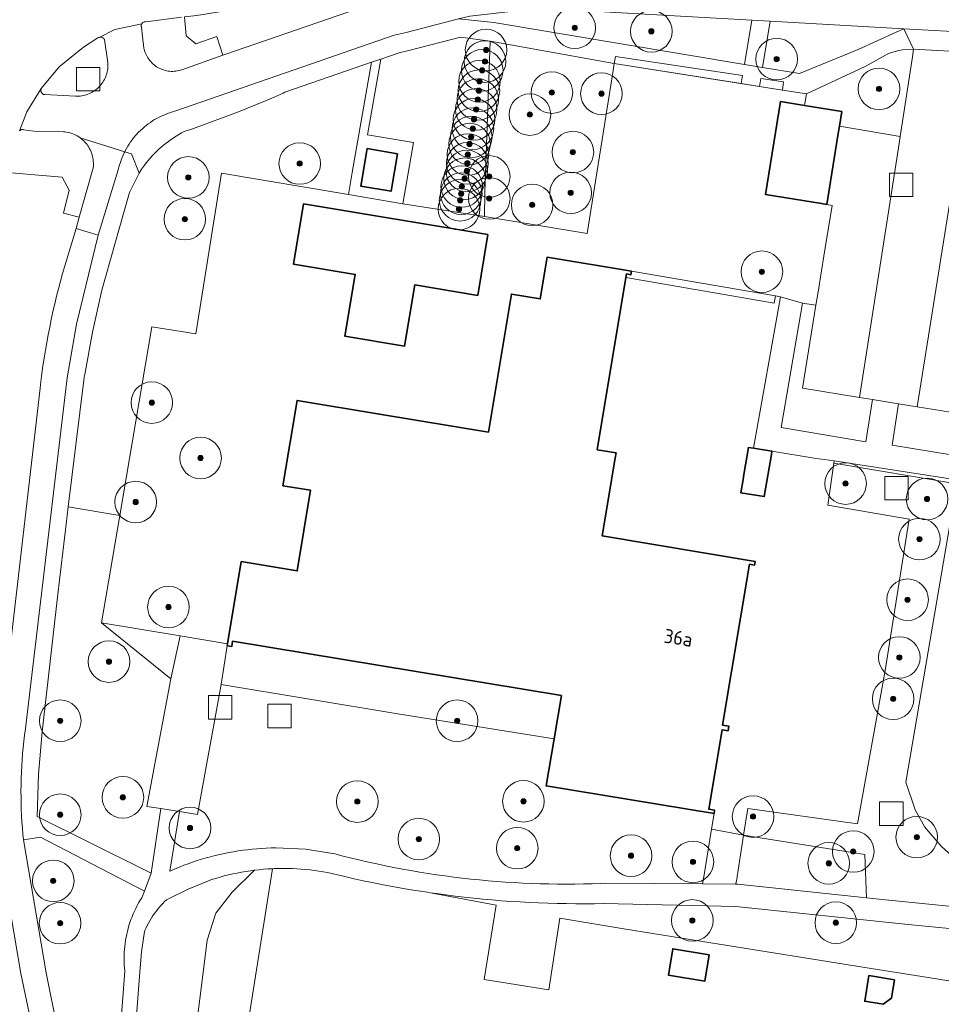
# Model space of a CAD drawing. Extents: x 154222 to 160093, y 456746 to 462495.
# Tile 179 of 254: x 158488 to 158577, y 460835 to 460930. Entities that reach past the tile are written whole.
import ezdxf
from ezdxf.enums import TextEntityAlignment as Align

# ---------------------------------------------------------------- set-up
doc = ezdxf.new("R2010")
doc.units = 0
doc.header["$LTSCALE"] = 0.75
doc.layers.get('0').update_dxf_attribs({"linetype": 'CONTINUOUS'})
for name, color, linetype, lineweight in [('B-XX-GR-BEPLANTING_CULTUUR_BODEMBEDEKKER-GV', 252, 'CONTINUOUS', 18), ('B-XX-GR-BEPLANTING_CULTUUR_BOSPLANTSOEN-GV', 252, 'CONTINUOUS', 18), ('B-XX-GR-BEPLANTING_CULTUUR_HEESTERS-GV', 252, 'CONTINUOUS', 18), ('B-XX-GR-BOOM-S', 252, 'CONTINUOUS', 25), ('B-XX-GR-HAAG-GV', 252, 'CONTINUOUS', 13), ('B-XX-IE-TERREINAFSCHEIDING_KUNSTMATIG_HEKWERK-G', 252, 'IE-TERREINAFSCHEIDING-KUNSTMATIG', 18), ('B-XX-OG-BEBOUWING-GV', 6, 'CONTINUOUS', 35), ('B-XX-OG-BEBOUWING-T18', 1, 'CONTINUOUS', 18), ('B-XX-OG-TERREIN_CULTUURSCHEIDING-GV', 252, 'CONTINUOUS', 18), ('B-XX-OG-TERREIN_ERF-GV', 252, 'CONTINUOUS', 18), ('B-XX-RI-GWA_RIOOLPUT-S', 252, 'CONTINUOUS', 25), ('B-XX-VH-VERHARDING_ASFALT-GV', 252, 'CONTINUOUS', 18), ('B-XX-VH-VERHARDING_BETONSTRAATSTEEN-GV', 252, 'CONTINUOUS', 18), ('B-XX-VH-VERHARDING_STRAATBAKSTEEN-GV', 252, 'CONTINUOUS', 18), ('B-XX-VH-VERHARDING_TEGEL-GV', 252, 'CONTINUOUS', 18)]:
    doc.layers.add(name, color=color, linetype=linetype, lineweight=lineweight)
doc.styles.add('NLCS-ISO-M-T18', font='NLCS-ISO.ttf', dxfattribs={"height": 1.8})
doc.linetypes.add('IE-TERREINAFSCHEIDING-KUNSTMATIG', pattern='A,4,[82,NLCS.SHX,S=0.75,R=90,X=0,Y=0],4,-2', length=10)

# ---------------------------------------------------------------- blocks, each defined once
blk = doc.blocks.new('SRI-PUT_INSPECTIEPUT_RIOOLPUT-SO')
at = {"color": 0, "linetype": 'ByBlock', "lineweight": 18}
blk.add_lwpolyline([(-1.125, -1.125), (1.125, -1.125), (1.125, 1.125), (-1.125, 1.125)], close=True, dxfattribs=at)
blk = doc.blocks.new('SGR-BOOM_01-SO')
at = {"linetype": 'ByBlock', "lineweight": 18}
h = blk.add_hatch(color=0, dxfattribs=at)
h.dxf.hatch_style = 1
edge = h.paths.add_edge_path()
edge.add_arc((0, 0), 0.25, 0, 360)
at = {"color": 0, "linetype": 'ByBlock', "lineweight": 18}
for radius in [2, 0.25]:
    blk.add_circle((0, 0), radius, dxfattribs=at)

msp = doc.modelspace()

# ---------------------------------------------------------------- linework, layer by layer
at = {"layer": 'B-XX-GR-BEPLANTING_CULTUUR_BODEMBEDEKKER-GV'}
for points in [[(158573.862, 460926.271), (158573.968, 460926.99), (158572.898, 460926.944), (158572.541, 460926.864), (158572.187, 460926.768), (158571.839, 460926.657), (158571.495, 460926.531), (158571.253, 460926.432), (158569.312, 460925.324), (158563.661, 460922.689), (158563.465, 460921.574), (158567.053, 460920.994), (158566.822, 460919.571), (158572.665, 460918.584)], [(158557.508, 460924.446), (158545.287, 460926.288), (158545.181, 460925.622), (158557.38, 460923.686)], [(158561.467, 460923.849), (158559.264, 460924.181), (158559.137, 460923.407), (158561.343, 460923.057)], [(158560.674, 460903.258), (158546.841, 460905.634), (158546.785, 460905.299), (158546.346, 460905.372), (158546.287, 460905.019), (158560.551, 460902.569)]]:
    msp.add_lwpolyline(points, close=True, dxfattribs=at)
at = {"layer": 'B-XX-GR-BEPLANTING_CULTUUR_BOSPLANTSOEN-GV'}
for points in [[(158545.181, 460925.622), (158533.258, 460927.748), (158532.726, 460913.197), (158532.7, 460910.894), (158542.579, 460909.271), (158545.07, 460924.927)], [(158578.117, 460885.171), (158566.29, 460887.152), (158565.699, 460883.13), (158573.544, 460881.772), (158571.235, 460867.226), (158568.563, 460852.475), (158558.024, 460853.96), (158557.621, 460851.392), (158569.257, 460849.516), (158569.437, 460845.364), (158571.273, 460845.172), (158582.491, 460844.048), (158582.465, 460846.166), (158580.958, 460846.917), (158578.446, 460848.649), (158576.602, 460850.33), (158575.036, 460852.143), (158574.107, 460853.818), (158573.206, 460856.469)]]:
    msp.add_lwpolyline(points, close=True, dxfattribs=at)
for points in [[(158504.962, 460801.767), (158511.191, 460841.048), (158512.305, 460848.15), (158511.879, 460848.126), (158511.454, 460848.095), (158511.03, 460848.055), (158510.606, 460848.007), (158510.573, 460848.003), (158508.428, 460845.906), (158506.866, 460843.863), (158506.024, 460841.28), (158505.469, 460836.879), (158502.825, 460816.105)], [(158594.453, 460840.733), (158573.455, 460842.787), (158556.858, 460844.509), (158544.153, 460844.802), (158543.285, 460844.788), (158542.389, 460844.78), (158541.492, 460844.781), (158540.596, 460844.79), (158539.699, 460844.807), (158538.803, 460844.832), (158537.907, 460844.865), (158537.012, 460844.906), (158536.117, 460844.955), (158535.222, 460845.011), (158534.328, 460845.076), (158533.434, 460845.149), (158532.541, 460845.23), (158531.649, 460845.319), (158530.758, 460845.415), (158529.868, 460845.52), (158528.978, 460845.632), (158528.09, 460845.753), (158527.518, 460845.835), (158533.827, 460844.634), (158532.667, 460837.509), (158538.87, 460836.487), (158539.928, 460843.407), (158546.087, 460842.382), (158554.474, 460841.033), (158563.095, 460839.647), (158569.28, 460838.652), (158575.361, 460837.674), (158581.51, 460836.685)]]:
    msp.add_lwpolyline(points, dxfattribs=at)
at = {"layer": 'B-XX-GR-BEPLANTING_CULTUUR_HEESTERS-GV'}
for points in [[(158564.574, 460902.36), (158563.29, 460902.565), (158561.235, 460890.588), (158569.374, 460889.213), (158570.026, 460893.288), (158568.759, 460893.492), (158563.287, 460894.372)], [(158574.308, 460892.598), (158572.526, 460892.884), (158571.887, 460888.905), (158579.345, 460887.683), (158579.779, 460890.27), (158580.005, 460891.681), (158579.129, 460891.823)], [(158540.094, 460864.808), (158508.468, 460870.033), (158508.414, 460869.533), (158507.957, 460869.608), (158507.387, 460865.887), (158524.376, 460863.061), (158539.388, 460860.652)]]:
    msp.add_lwpolyline(points, close=True, dxfattribs=at)
at = {"layer": 'B-XX-GR-HAAG-GV'}
for points in [[(158573.862, 460926.271), (158573.968, 460926.99), (158572.898, 460926.944), (158572.541, 460926.864), (158572.187, 460926.768), (158571.839, 460926.657), (158571.495, 460926.531), (158571.253, 460926.432), (158569.312, 460925.324), (158563.661, 460922.689), (158563.465, 460921.574), (158567.053, 460920.994), (158566.822, 460919.571), (158572.665, 460918.584)], [(158557.508, 460924.446), (158545.287, 460926.288), (158545.181, 460925.622), (158557.38, 460923.686)], [(158560.674, 460903.258), (158546.841, 460905.634), (158546.785, 460905.299), (158546.346, 460905.372), (158546.287, 460905.019), (158560.551, 460902.569)]]:
    msp.add_lwpolyline(points, close=True, dxfattribs=at)
at = {"layer": 'B-XX-IE-TERREINAFSCHEIDING_KUNSTMATIG_HEKWERK-G'}
msp.add_lwpolyline([(158563.465, 460921.575), (158563.661, 460922.689), (158561.343, 460923.057), (158545.181, 460925.622), (158545.07, 460924.927)], dxfattribs=at)
at = {"layer": 'B-XX-OG-BEBOUWING-GV'}
for points in [[(158563.465, 460921.574), (158561.169, 460921.946), (158559.724, 460913.007), (158565.115, 460912.135), (158565.608, 460912.055), (158566.712, 460918.893), (158566.822, 460919.571), (158567.053, 460920.994)], [(158524.342, 460916.927), (158521.425, 460917.428), (158520.804, 460913.825), (158523.719, 460913.322)], [(158533.027, 460909.161), (158515.287, 460912.105), (158514.326, 460906.315), (158520.269, 460905.328), (158519.282, 460899.381), (158525.011, 460898.431), (158525.987, 460904.313), (158532.056, 460903.306)], [(158546.841, 460905.634), (158538.724, 460906.983), (158538.058, 460902.97), (158535.289, 460903.429), (158533.083, 460890.15), (158522.805, 460891.858), (158514.682, 460893.208), (158513.318, 460885), (158515.982, 460884.557), (158514.695, 460876.806), (158509.302, 460877.702), (158507.987, 460869.788), (158507.957, 460869.608), (158508.414, 460869.533), (158508.468, 460870.033), (158540.094, 460864.808), (158539.388, 460860.652), (158538.619, 460856.119), (158554.774, 460853.45), (158554.83, 460853.775), (158554.267, 460853.868), (158555.567, 460861.527), (158556.129, 460861.431), (158556.201, 460861.859), (158555.6, 460861.96), (158558.185, 460877.438), (158558.666, 460877.358), (158558.726, 460877.72), (158544.028, 460880.162), (158545.274, 460887.658), (158545.356, 460888.152), (158543.535, 460888.455), (158546.287, 460905.019), (158546.346, 460905.372), (158546.785, 460905.299)], [(158558.58, 460888.6), (158558.075, 460888.684), (158557.642, 460886.087), (158557.559, 460885.593), (158557.347, 460884.321), (158559.605, 460883.945), (158560.284, 460888.012), (158560.333, 460888.308)], [(158554.289, 460839.87), (158550.796, 460840.45), (158550.392, 460837.912), (158553.884, 460837.332)], [(158572.126, 460837.463), (158569.66, 460837.874), (158569.259, 460835.406), (158571.035, 460835.117), (158571.831, 460835.687)]]:
    msp.add_lwpolyline(points, close=True, dxfattribs=at)
at = {"layer": 'B-XX-OG-TERREIN_CULTUURSCHEIDING-GV'}
for points in [[(158522.038, 460931.379), (158521.734, 460932.966), (158505.026, 460930.241), (158503.859, 460930.102), (158504.02, 460928.261), (158504.944, 460927.516), (158506.965, 460928.204), (158507.542, 460926.415), (158507.732, 460926.483), (158521.614, 460931.256)], [(158548.112, 460930.37), (158538.055, 460930.93), (158531.297, 460930.183), (158530.211, 460929.901), (158533.608, 460929.547), (158557.689, 460925.525), (158558.404, 460929.787)], [(158573.022, 460928.959), (158560.168, 460929.687), (158559.437, 460925.233), (158563.005, 460924.637), (158568.642, 460926.965), (158572.275, 460928.619)], [(158533.258, 460927.748), (158530.387, 460928.137), (158525.559, 460926.882), (158524.484, 460926.656), (158522.718, 460926.042), (158521.452, 460918.762), (158525.86, 460918.005), (158525.232, 460914.325), (158524.853, 460912.102), (158532.7, 460910.894), (158532.726, 460913.197)], [(158519.987, 460915.114), (158521.819, 460925.73), (158513.513, 460922.843), (158513.332, 460922.762), (158512.483, 460922.39), (158511.631, 460922.025), (158510.776, 460921.666), (158509.918, 460921.316), (158509.056, 460920.973), (158508.192, 460920.637), (158507.325, 460920.309), (158506.455, 460919.988), (158505.582, 460919.675), (158504.707, 460919.369), (158503.829, 460919.071), (158503.566, 460918.931), (158503.306, 460918.783), (158503.051, 460918.629), (158502.799, 460918.468), (158502.552, 460918.301), (158502.31, 460918.126), (158502.072, 460917.946), (158501.84, 460917.759), (158501.612, 460917.565), (158501.39, 460917.366), (158501.173, 460917.161), (158500.962, 460916.951), (158500.756, 460916.734), (158500.556, 460916.512), (158500.363, 460916.285), (158500.175, 460916.053), (158500, 460915.824), (158499.729, 460915.445), (158499.475, 460915.054), (158498.546, 460913.193), (158497.978, 460911.192), (158495.914, 460903.817), (158494.991, 460899.776), (158494.253, 460895.697), (158494.212, 460895.431), (158494.171, 460895.164), (158492.66, 460882.968), (158497.63, 460882.129), (158500.718, 460900.286), (158504.931, 460899.608), (158507.407, 460915.051), (158519.622, 460912.997)], [(158600.862, 460882.024), (158566.327, 460887.404), (158566.29, 460887.152), (158578.117, 460885.171), (158573.206, 460856.469), (158574.107, 460853.818), (158575.036, 460852.143), (158576.602, 460850.33), (158578.446, 460848.649), (158580.958, 460846.917), (158582.465, 460846.166), (158582.491, 460844.048), (158594.068, 460842.888), (158600.212, 460878.635)], [(158497.63, 460882.129), (158492.66, 460882.968), (158492.459, 460881.312), (158491.685, 460874.556), (158490.167, 460861.311), (158489.795, 460857.254), (158489.694, 460853.182), (158500, 460848.038), (158500.63, 460847.723), (158501.563, 460853.953), (158500.233, 460854.122), (158502.537, 460866.426), (158495.874, 460871.803)], [(158524.376, 460863.061), (158507.387, 460865.887), (158505.098, 460853.378), (158503.357, 460853.662), (158502.442, 460847.922), (158502.527, 460847.96), (158502.942, 460848.139), (158503.36, 460848.312), (158503.781, 460848.477), (158504.205, 460848.634), (158504.632, 460848.784), (158505.061, 460848.927), (158505.493, 460849.062), (158505.927, 460849.189), (158506.363, 460849.308), (158506.802, 460849.42), (158507.242, 460849.524), (158507.684, 460849.62), (158508.128, 460849.708), (158508.573, 460849.789), (158509.019, 460849.861), (158509.467, 460849.926), (158509.916, 460849.983), (158510.365, 460850.032), (158510.816, 460850.073), (158511.267, 460850.105), (158511.719, 460850.13), (158512.171, 460850.147), (158512.623, 460850.156), (158515.479, 460850.028), (158518.303, 460849.581), (158519.109, 460849.371), (158519.917, 460849.168), (158520.727, 460848.974), (158521.539, 460848.787), (158522.352, 460848.608), (158523.167, 460848.437), (158523.984, 460848.273), (158524.802, 460848.118), (158525.622, 460847.97), (158526.443, 460847.83), (158527.266, 460847.699), (158528.089, 460847.575), (158528.914, 460847.459), (158529.74, 460847.35), (158530.567, 460847.25), (158531.395, 460847.158), (158532.224, 460847.074), (158533.053, 460846.997), (158533.883, 460846.929), (158534.714, 460846.869), (158535.545, 460846.816), (158536.377, 460846.772), (158537.209, 460846.735), (158538.042, 460846.707), (158538.874, 460846.686), (158539.707, 460846.674), (158540.54, 460846.67), (158541.373, 460846.673), (158542.206, 460846.685), (158543.039, 460846.704), (158543.871, 460846.732), (158544.367, 460846.752), (158553.658, 460846.685), (158553.777, 460847.384), (158554.531, 460851.971), (158554.774, 460853.45), (158538.619, 460856.119), (158539.388, 460860.652)], [(158569.257, 460849.516), (158557.621, 460851.392), (158556.926, 460846.961), (158556.85, 460846.662), (158557.074, 460846.66), (158569.437, 460845.364)]]:
    msp.add_lwpolyline(points, close=True, dxfattribs=at)
for points in [[(158486.035, 460860.553), (158489.96, 460894.387), (158490.037, 460895.029), (158490.135, 460895.78), (158490.24, 460896.53), (158490.354, 460897.279), (158490.475, 460898.026), (158490.604, 460898.773), (158490.741, 460899.517), (158490.886, 460900.261), (158491.039, 460901.002), (158491.199, 460901.742), (158491.368, 460902.481), (158491.544, 460903.217), (158491.728, 460903.952), (158491.92, 460904.685), (158492.119, 460905.415), (158493.421, 460909.754), (158493.721, 460910.816), (158492.2, 460911.207), (158492.764, 460913.416), (158492.097, 460914.678), (158487.197, 460915.083)], [(158490.282, 460827.677), (158488.111, 460838.07), (158485.725, 460851.885)], [(158497.291, 460827.366), (158498.117, 460838.311), (158498.115, 460838.328), (158498.086, 460838.621), (158498.064, 460838.914), (158498.051, 460839.208), (158498.046, 460839.503), (158498.048, 460839.797), (158498.059, 460840.091), (158498.078, 460840.385), (158498.104, 460840.678), (158498.139, 460840.97), (158498.181, 460841.262), (158498.231, 460841.552), (158498.29, 460841.84), (158498.356, 460842.127), (158498.43, 460842.412), (158498.511, 460842.695), (158498.6, 460842.975), (158498.697, 460843.253), (158498.802, 460843.529), (158498.913, 460843.801), (158499.032, 460844.07), (158499.159, 460844.336), (158499.292, 460844.598), (158499.433, 460844.857), (158499.58, 460845.111), (158499.735, 460845.362), (158500, 460845.98), (158490.009, 460851.2), (158488.361, 460850.928), (158490.553, 460838.146), (158492.779, 460826.962)], [(158502.825, 460816.105), (158505.469, 460836.879), (158506.024, 460841.28), (158506.866, 460843.863), (158508.428, 460845.906), (158510.573, 460848.003), (158510.184, 460847.952), (158509.762, 460847.888), (158509.342, 460847.817), (158508.923, 460847.738), (158508.506, 460847.65), (158508.09, 460847.556), (158507.677, 460847.453), (158507.265, 460847.342), (158506.855, 460847.224), (158506.448, 460847.098), (158506.332, 460847.061), (158504.198, 460846.187), (158502.129, 460845.169), (158501.94, 460844.99), (158501.756, 460844.806), (158501.578, 460844.617), (158501.406, 460844.421), (158501.24, 460844.221), (158501.081, 460844.016), (158500.927, 460843.806), (158500.781, 460843.591), (158500.641, 460843.372), (158500.507, 460843.148), (158500.381, 460842.921), (158500.262, 460842.69), (158500.15, 460842.455), (158500.045, 460842.217), (158500, 460842.109), (158499.727, 460840.162), (158499.556, 460838.203), (158498.737, 460827.337)]]:
    msp.add_lwpolyline(points, dxfattribs=at)
at = {"layer": 'B-XX-OG-TERREIN_ERF-GV'}
for points in [[(158557.38, 460923.686), (158545.181, 460925.622), (158545.07, 460924.927), (158542.579, 460909.271), (158532.7, 460910.894), (158524.853, 460912.102), (158519.622, 460912.997), (158507.407, 460915.051), (158504.931, 460899.608), (158500.718, 460900.286), (158497.63, 460882.129), (158495.874, 460871.803), (158503.438, 460870.545), (158507.987, 460869.788), (158509.302, 460877.702), (158514.695, 460876.806), (158515.982, 460884.557), (158513.318, 460885), (158514.682, 460893.208), (158522.805, 460891.858), (158533.083, 460890.15), (158535.289, 460903.429), (158538.058, 460902.97), (158538.724, 460906.983), (158546.841, 460905.634), (158560.674, 460903.258), (158561.178, 460903.171), (158563.29, 460902.565), (158564.574, 460902.36), (158564.867, 460904.181), (158564.915, 460904.479), (158564.978, 460904.872), (158565.461, 460907.87), (158566.119, 460911.949), (158565.608, 460912.055), (158565.115, 460912.135), (158559.724, 460913.007), (158561.169, 460921.946), (158563.465, 460921.574), (158563.661, 460922.689), (158561.343, 460923.057), (158559.137, 460923.407)], [(158515.287, 460912.105), (158533.027, 460909.161), (158532.056, 460903.306), (158525.987, 460904.313), (158525.011, 460898.431), (158519.282, 460899.381), (158520.269, 460905.328), (158514.326, 460906.315)], [(158560.551, 460902.569), (158546.287, 460905.019), (158543.535, 460888.455), (158545.356, 460888.152), (158545.274, 460887.658), (158544.028, 460880.162), (158558.726, 460877.72), (158558.666, 460877.358), (158558.185, 460877.438), (158555.6, 460861.96), (158556.201, 460861.859), (158556.129, 460861.431), (158555.567, 460861.527), (158554.267, 460853.868), (158554.83, 460853.775), (158554.774, 460853.45), (158554.531, 460851.971), (158557.621, 460851.392), (158558.024, 460853.96), (158568.563, 460852.475), (158571.235, 460867.226), (158573.544, 460881.772), (158565.699, 460883.13), (158566.29, 460887.152), (158566.327, 460887.404), (158564.388, 460887.631), (158560.333, 460888.308), (158560.284, 460888.012), (158559.605, 460883.945), (158557.347, 460884.321), (158557.559, 460885.593), (158557.642, 460886.087), (158558.075, 460888.684), (158558.58, 460888.6), (158561.178, 460903.171), (158560.674, 460903.258)], [(158554.289, 460839.87), (158553.884, 460837.332), (158550.392, 460837.912), (158550.796, 460840.45)], [(158572.126, 460837.463), (158571.831, 460835.687), (158571.035, 460835.117), (158569.259, 460835.406), (158569.66, 460837.874)]]:
    msp.add_lwpolyline(points, close=True, dxfattribs=at)
msp.add_lwpolyline([(158581.51, 460836.685), (158575.361, 460837.674), (158569.28, 460838.652), (158563.095, 460839.647), (158554.474, 460841.033), (158546.087, 460842.382), (158539.928, 460843.407), (158538.87, 460836.487), (158532.667, 460837.509), (158533.827, 460844.634), (158527.518, 460845.835), (158527.203, 460845.881), (158526.317, 460846.018), (158525.432, 460846.162), (158524.548, 460846.314), (158523.666, 460846.474), (158522.786, 460846.642), (158521.906, 460846.818), (158521.029, 460847.001), (158520.153, 460847.193), (158519.279, 460847.392), (158518.866, 460847.499), (158518.45, 460847.598), (158518.033, 460847.69), (158517.615, 460847.773), (158517.194, 460847.849), (158516.773, 460847.917), (158516.35, 460847.977), (158515.926, 460848.029), (158515.502, 460848.073), (158515.076, 460848.11), (158514.65, 460848.138), (158514.224, 460848.158), (158513.797, 460848.17), (158513.37, 460848.174), (158512.943, 460848.171), (158512.516, 460848.159), (158512.305, 460848.15), (158511.191, 460841.048), (158504.962, 460801.767)], dxfattribs=at)
at = {"layer": 'B-XX-VH-VERHARDING_ASFALT-GV'}
for points in [[(158521.614, 460931.256), (158507.732, 460926.483), (158507.542, 460926.415), (158503.601, 460925.012), (158503.459, 460924.967), (158503.314, 460924.929), (158503.167, 460924.9), (158503.019, 460924.878), (158502.871, 460924.864), (158502.721, 460924.858), (158502.572, 460924.86), (158502.423, 460924.87), (158502.274, 460924.889), (158502.127, 460924.915), (158501.982, 460924.948), (158501.838, 460924.99), (158501.697, 460925.039), (158501.559, 460925.096), (158501.424, 460925.16), (158501.292, 460925.231), (158501.165, 460925.309), (158501.042, 460925.394), (158500.923, 460925.485), (158500.81, 460925.582), (158500.702, 460925.686), (158500.6, 460925.795), (158500.503, 460925.909), (158500.413, 460926.028), (158500.33, 460926.152), (158500.253, 460926.28), (158500.183, 460926.413), (158500.121, 460926.548), (158500.065, 460926.687), (158500.017, 460926.829), (158500, 460926.891), (158499.977, 460926.973), (158499.948, 460927.103), (158499.811, 460928.21), (158499.716, 460929.095), (158499.704, 460929.128), (158499.691, 460929.181), (158499.686, 460929.236), (158499.688, 460929.291), (158499.699, 460929.345), (158499.718, 460929.397), (158499.744, 460929.445), (158497.158, 460928.9), (158495.641, 460928.13), (158495.7, 460928.142), (158495.76, 460928.147), (158495.82, 460928.143), (158495.879, 460928.132), (158495.937, 460928.113), (158495.991, 460928.086), (158496.041, 460928.053), (158496.087, 460928.013), (158496.126, 460927.968), (158496.151, 460927.932), (158496.48, 460925.725), (158496.489, 460925.57), (158496.491, 460925.415), (158496.484, 460925.26), (158496.469, 460925.106), (158496.447, 460924.953), (158496.416, 460924.801), (158496.378, 460924.65), (158496.332, 460924.502), (158496.278, 460924.357), (158496.217, 460924.214), (158496.149, 460924.075), (158496.074, 460923.94), (158495.991, 460923.808), (158495.902, 460923.681), (158495.807, 460923.559), (158495.705, 460923.442), (158495.598, 460923.33), (158495.485, 460923.224), (158495.367, 460923.124), (158495.243, 460923.03), (158495.115, 460922.943), (158494.983, 460922.862), (158494.846, 460922.788), (158494.706, 460922.722), (158494.563, 460922.662), (158494.417, 460922.611), (158494.268, 460922.566), (158494.118, 460922.53), (158493.965, 460922.501), (158493.812, 460922.48), (158493.657, 460922.468), (158493.502, 460922.463), (158493.367, 460922.465), (158490.419, 460922.619), (158490.362, 460922.627), (158490.307, 460922.644), (158490.254, 460922.667), (158490.206, 460922.698), (158490.162, 460922.735), (158490.123, 460922.778), (158490.091, 460922.826), (158490.066, 460922.878), (158490.048, 460922.933), (158490.038, 460922.99), (158490.036, 460923.047), (158490.042, 460923.104), (158490.056, 460923.16), (158490.069, 460923.195), (158488.702, 460920.958), (158487.995, 460919.134), (158488.033, 460919.173), (158488.077, 460919.206), (158488.125, 460919.232), (158488.177, 460919.251), (158488.23, 460919.262), (158488.285, 460919.266), (158488.339, 460919.261), (158488.391, 460919.249), (158489.367, 460919.118), (158492.204, 460919.052), (158492.352, 460919.038), (158492.508, 460919.016), (158492.662, 460918.986), (158492.815, 460918.948), (158492.966, 460918.902), (158493.114, 460918.848), (158493.26, 460918.788), (158493.402, 460918.719), (158493.54, 460918.644), (158493.674, 460918.562), (158493.804, 460918.473), (158493.826, 460918.457), (158498.103, 460917.122), (158498.155, 460917.226), (158498.271, 460917.442), (158498.395, 460917.653), (158498.525, 460917.861), (158498.662, 460918.063), (158498.806, 460918.262), (158498.956, 460918.455), (158499.112, 460918.644), (158499.274, 460918.828), (158499.442, 460919.006), (158499.616, 460919.178), (158499.796, 460919.345), (158499.981, 460919.505), (158500, 460919.521), (158500.171, 460919.66), (158500.365, 460919.808), (158500.565, 460919.95), (158500.769, 460920.085), (158500.978, 460920.214), (158501.19, 460920.335), (158501.407, 460920.45), (158501.627, 460920.558), (158501.85, 460920.658), (158502.077, 460920.751), (158502.306, 460920.836), (158502.539, 460920.914), (158502.773, 460920.984), (158503.01, 460921.047), (158524.014, 460928.347), (158525.158, 460928.587), (158530.211, 460929.901)], [(158487.995, 460919.134), (158488.702, 460920.958), (158490.069, 460923.195), (158491.788, 460925.29), (158494.124, 460927.194), (158495.53, 460928.082), (158495.584, 460928.109), (158495.641, 460928.13), (158497.158, 460928.9), (158499.744, 460929.445), (158499.776, 460929.49), (158499.815, 460929.529), (158499.859, 460929.562), (158499.907, 460929.588), (158499.959, 460929.607), (158500, 460929.616), (158500.012, 460929.619), (158500.067, 460929.622), (158500.122, 460929.618), (158503.572, 460930.068)], [(158548.112, 460930.37), (158558.404, 460929.787), (158560.168, 460929.687), (158573.022, 460928.959), (158580.046, 460928.561)]]:
    msp.add_lwpolyline(points, dxfattribs=at)
at = {"layer": 'B-XX-VH-VERHARDING_BETONSTRAATSTEEN-GV'}
for points in [[(158495.82, 460928.143), (158495.76, 460928.147), (158495.7, 460928.142), (158495.641, 460928.13), (158495.584, 460928.109), (158495.53, 460928.082), (158494.124, 460927.194), (158491.788, 460925.29), (158490.069, 460923.195), (158490.056, 460923.16), (158490.042, 460923.104), (158490.036, 460923.047), (158490.038, 460922.99), (158490.048, 460922.933), (158490.066, 460922.878), (158490.091, 460922.826), (158490.123, 460922.778), (158490.162, 460922.735), (158490.206, 460922.698), (158490.254, 460922.667), (158490.307, 460922.644), (158490.362, 460922.627), (158490.419, 460922.619), (158493.367, 460922.465), (158493.502, 460922.463), (158493.657, 460922.468), (158493.812, 460922.48), (158493.965, 460922.501), (158494.118, 460922.53), (158494.268, 460922.566), (158494.417, 460922.611), (158494.563, 460922.662), (158494.706, 460922.722), (158494.846, 460922.788), (158494.983, 460922.862), (158495.115, 460922.943), (158495.243, 460923.03), (158495.367, 460923.124), (158495.485, 460923.224), (158495.598, 460923.33), (158495.705, 460923.442), (158495.807, 460923.559), (158495.902, 460923.681), (158495.991, 460923.808), (158496.074, 460923.94), (158496.149, 460924.075), (158496.217, 460924.214), (158496.278, 460924.357), (158496.332, 460924.502), (158496.378, 460924.65), (158496.416, 460924.801), (158496.447, 460924.953), (158496.469, 460925.106), (158496.484, 460925.26), (158496.491, 460925.415), (158496.489, 460925.57), (158496.48, 460925.725), (158496.151, 460927.932), (158496.126, 460927.968), (158496.087, 460928.013), (158496.041, 460928.053), (158495.991, 460928.086), (158495.937, 460928.113), (158495.879, 460928.132)], [(158579.747, 460926.684), (158573.968, 460926.99), (158573.862, 460926.271), (158572.665, 460918.584), (158572.564, 460917.934), (158568.759, 460893.492), (158570.026, 460893.288), (158571.153, 460893.106), (158572.526, 460892.884), (158574.308, 460892.598), (158578.28, 460917.492), (158579.661, 460926.148)], [(158503.438, 460870.545), (158495.874, 460871.803), (158502.537, 460866.426)]]:
    msp.add_lwpolyline(points, close=True, dxfattribs=at)
at = {"layer": 'B-XX-VH-VERHARDING_STRAATBAKSTEEN-GV'}
for points in [[(158572.665, 460918.584), (158566.822, 460919.571), (158566.712, 460918.893), (158565.608, 460912.055), (158566.119, 460911.949), (158565.461, 460907.87), (158564.978, 460904.872), (158564.915, 460904.479), (158564.867, 460904.181), (158564.574, 460902.36), (158563.287, 460894.372), (158568.759, 460893.492), (158572.564, 460917.934)], [(158583.193, 460916.664), (158578.28, 460917.492), (158574.308, 460892.598), (158579.129, 460891.823), (158582.375, 460911.667), (158582.858, 460914.616), (158583.042, 460915.738)]]:
    msp.add_lwpolyline(points, close=True, dxfattribs=at)
at = {"layer": 'B-XX-VH-VERHARDING_TEGEL-GV'}
for points in [[(158533.608, 460929.547), (158530.211, 460929.901), (158525.158, 460928.587), (158524.014, 460928.347), (158503.01, 460921.047), (158502.773, 460920.984), (158502.539, 460920.914), (158502.306, 460920.836), (158502.077, 460920.751), (158501.85, 460920.658), (158501.627, 460920.558), (158501.407, 460920.45), (158501.19, 460920.335), (158500.978, 460920.214), (158500.769, 460920.085), (158500.565, 460919.95), (158500.365, 460919.808), (158500.171, 460919.66), (158500, 460919.521), (158499.981, 460919.505), (158499.796, 460919.345), (158499.616, 460919.178), (158499.442, 460919.006), (158499.274, 460918.828), (158499.112, 460918.644), (158498.956, 460918.455), (158498.806, 460918.262), (158498.662, 460918.063), (158498.525, 460917.861), (158498.395, 460917.653), (158498.271, 460917.442), (158498.155, 460917.226), (158498.103, 460917.122), (158498.749, 460916.921), (158499.475, 460915.054), (158499.729, 460915.445), (158500, 460915.824), (158500.175, 460916.053), (158500.363, 460916.285), (158500.556, 460916.512), (158500.756, 460916.734), (158500.962, 460916.951), (158501.173, 460917.161), (158501.39, 460917.366), (158501.612, 460917.565), (158501.84, 460917.759), (158502.072, 460917.946), (158502.31, 460918.126), (158502.552, 460918.301), (158502.799, 460918.468), (158503.051, 460918.629), (158503.306, 460918.783), (158503.566, 460918.931), (158503.829, 460919.071), (158504.707, 460919.369), (158505.582, 460919.675), (158506.455, 460919.988), (158507.325, 460920.309), (158508.192, 460920.637), (158509.056, 460920.973), (158509.918, 460921.316), (158510.776, 460921.666), (158511.631, 460922.025), (158512.483, 460922.39), (158513.332, 460922.762), (158513.513, 460922.843), (158521.819, 460925.73), (158522.718, 460926.042), (158524.484, 460926.656), (158525.559, 460926.882), (158530.387, 460928.137), (158533.258, 460927.748), (158545.181, 460925.622), (158545.287, 460926.288), (158557.508, 460924.446), (158557.38, 460923.686), (158559.137, 460923.407), (158559.264, 460924.181), (158561.467, 460923.849), (158561.343, 460923.057), (158563.661, 460922.689), (158569.312, 460925.324), (158571.253, 460926.432), (158571.495, 460926.531), (158571.839, 460926.657), (158572.187, 460926.768), (158572.541, 460926.864), (158572.898, 460926.944), (158573.968, 460926.99), (158573.022, 460928.959), (158572.275, 460928.619), (158568.642, 460926.965), (158563.005, 460924.637), (158559.437, 460925.233), (158557.689, 460925.525)], [(158560.168, 460929.687), (158558.404, 460929.787), (158557.689, 460925.525), (158559.437, 460925.233)], [(158580.046, 460928.561), (158573.022, 460928.959), (158573.968, 460926.99), (158579.747, 460926.684), (158579.944, 460927.923)], [(158521.452, 460918.762), (158522.718, 460926.042), (158521.819, 460925.73), (158519.987, 460915.114), (158519.622, 460912.997), (158524.853, 460912.102), (158525.232, 460914.325), (158525.86, 460918.005)], [(158498.103, 460917.122), (158493.826, 460918.457), (158493.93, 460918.378), (158494.05, 460918.276), (158494.165, 460918.168), (158494.275, 460918.055), (158494.378, 460917.937), (158494.475, 460917.813), (158494.567, 460917.684), (158494.651, 460917.551), (158494.728, 460917.414), (158494.799, 460917.273), (158494.862, 460917.129), (158494.918, 460916.981), (158494.966, 460916.831), (158495.006, 460916.679), (158495.039, 460916.525), (158495.064, 460916.37), (158495.081, 460916.213), (158495.09, 460916.056), (158495.091, 460915.898), (158495.084, 460915.741), (158495.069, 460915.584), (158493.721, 460910.816), (158493.421, 460909.754), (158495.559, 460909.112), (158497.485, 460915.38), (158497.487, 460915.39), (158497.544, 460915.628), (158497.609, 460915.865), (158497.681, 460916.098), (158497.761, 460916.33), (158497.848, 460916.559), (158497.943, 460916.784), (158498.045, 460917.007)], [(158520.804, 460913.825), (158521.425, 460917.428), (158524.342, 460916.927), (158523.719, 460913.322)], [(158498.749, 460916.921), (158498.103, 460917.122), (158498.045, 460917.007), (158497.943, 460916.784), (158497.848, 460916.559), (158497.761, 460916.33), (158497.681, 460916.098), (158497.609, 460915.865), (158497.544, 460915.628), (158497.487, 460915.39), (158497.485, 460915.38), (158495.559, 460909.112), (158493.464, 460900.543), (158492.556, 460895.371), (158488.631, 460862.193), (158488.545, 460861.602), (158488.468, 460861.009), (158488.398, 460860.416), (158488.336, 460859.822), (158488.282, 460859.227), (158488.236, 460858.631), (158488.198, 460858.034), (158488.168, 460857.438), (158488.146, 460856.841), (158488.132, 460856.243), (158488.126, 460855.646), (158488.128, 460855.049), (158488.139, 460854.451), (158488.157, 460853.854), (158488.183, 460853.257), (158488.217, 460852.66), (158488.259, 460852.064), (158488.309, 460851.469), (158488.361, 460850.928), (158490.009, 460851.2), (158500, 460845.98), (158500.63, 460847.723), (158500, 460848.038), (158489.694, 460853.182), (158489.795, 460857.254), (158490.167, 460861.311), (158491.685, 460874.556), (158492.459, 460881.312), (158492.66, 460882.968), (158494.171, 460895.164), (158494.212, 460895.431), (158494.253, 460895.697), (158494.991, 460899.776), (158495.914, 460903.817), (158497.978, 460911.192), (158498.546, 460913.193), (158499.475, 460915.054)], [(158507.987, 460869.788), (158503.438, 460870.545), (158502.537, 460866.426), (158500.233, 460854.122), (158501.563, 460853.953), (158503.357, 460853.662), (158505.098, 460853.378), (158507.387, 460865.887), (158507.957, 460869.608)], [(158557.621, 460851.392), (158554.531, 460851.971), (158553.777, 460847.384), (158553.658, 460846.685), (158556.85, 460846.662), (158556.926, 460846.961)]]:
    msp.add_lwpolyline(points, close=True, dxfattribs=at)
for points in [[(158503.572, 460930.068), (158500.122, 460929.618), (158500.067, 460929.622), (158500.012, 460929.619), (158500, 460929.616), (158499.959, 460929.607), (158499.907, 460929.588), (158499.859, 460929.562), (158499.815, 460929.529), (158499.776, 460929.49), (158499.744, 460929.445), (158499.718, 460929.397), (158499.699, 460929.345), (158499.688, 460929.291), (158499.686, 460929.236), (158499.691, 460929.181), (158499.704, 460929.128), (158499.716, 460929.095), (158499.811, 460928.21), (158499.948, 460927.103), (158499.977, 460926.973), (158500, 460926.891), (158500.017, 460926.829), (158500.065, 460926.687), (158500.121, 460926.548), (158500.183, 460926.413), (158500.253, 460926.28), (158500.33, 460926.152), (158500.413, 460926.028), (158500.503, 460925.909), (158500.6, 460925.795), (158500.702, 460925.686), (158500.81, 460925.582), (158500.923, 460925.485), (158501.042, 460925.394), (158501.165, 460925.309), (158501.292, 460925.231), (158501.424, 460925.16), (158501.559, 460925.096), (158501.697, 460925.039), (158501.838, 460924.99), (158501.982, 460924.948), (158502.127, 460924.915), (158502.274, 460924.889), (158502.423, 460924.87), (158502.572, 460924.86), (158502.721, 460924.858), (158502.871, 460924.864), (158503.019, 460924.878), (158503.167, 460924.9), (158503.314, 460924.929), (158503.459, 460924.967), (158503.601, 460925.012), (158507.542, 460926.415), (158506.965, 460928.204), (158504.944, 460927.516), (158504.02, 460928.261), (158503.859, 460930.102)], [(158487.197, 460915.083), (158492.097, 460914.678), (158492.764, 460913.416), (158492.2, 460911.207), (158493.721, 460910.816), (158495.069, 460915.584), (158495.084, 460915.741), (158495.091, 460915.898), (158495.09, 460916.056), (158495.081, 460916.213), (158495.064, 460916.37), (158495.039, 460916.525), (158495.006, 460916.679), (158494.966, 460916.831), (158494.918, 460916.981), (158494.862, 460917.129), (158494.799, 460917.273), (158494.728, 460917.414), (158494.651, 460917.551), (158494.567, 460917.684), (158494.475, 460917.813), (158494.378, 460917.937), (158494.275, 460918.055), (158494.165, 460918.168), (158494.05, 460918.276), (158493.93, 460918.378), (158493.826, 460918.457), (158493.804, 460918.473), (158493.674, 460918.562), (158493.54, 460918.644), (158493.402, 460918.719), (158493.26, 460918.788), (158493.114, 460918.848), (158492.966, 460918.902), (158492.815, 460918.948), (158492.662, 460918.986), (158492.508, 460919.016), (158492.352, 460919.038), (158492.204, 460919.052), (158489.367, 460919.118), (158488.391, 460919.249), (158488.339, 460919.261), (158488.285, 460919.266), (158488.23, 460919.262), (158488.177, 460919.251), (158488.125, 460919.232), (158488.077, 460919.206), (158488.033, 460919.173), (158487.995, 460919.134)], [(158492.779, 460826.962), (158490.553, 460838.146), (158488.361, 460850.928), (158488.309, 460851.469), (158488.259, 460852.064), (158488.217, 460852.66), (158488.183, 460853.257), (158488.157, 460853.854), (158488.139, 460854.451), (158488.128, 460855.049), (158488.126, 460855.646), (158488.132, 460856.243), (158488.146, 460856.841), (158488.168, 460857.438), (158488.198, 460858.034), (158488.236, 460858.631), (158488.282, 460859.227), (158488.336, 460859.822), (158488.398, 460860.416), (158488.468, 460861.009), (158488.545, 460861.602), (158488.631, 460862.193), (158492.556, 460895.371), (158493.464, 460900.543), (158495.559, 460909.112), (158493.421, 460909.754), (158492.119, 460905.415), (158491.92, 460904.685), (158491.728, 460903.952), (158491.544, 460903.217), (158491.368, 460902.481), (158491.199, 460901.742), (158491.039, 460901.002), (158490.886, 460900.261), (158490.741, 460899.517), (158490.604, 460898.773), (158490.475, 460898.026), (158490.354, 460897.279), (158490.24, 460896.53), (158490.135, 460895.78), (158490.037, 460895.029), (158489.96, 460894.387), (158486.035, 460860.553)], [(158579.345, 460887.683), (158571.887, 460888.905), (158572.526, 460892.884), (158571.153, 460893.106), (158570.026, 460893.288), (158569.374, 460889.213), (158561.235, 460890.588), (158563.29, 460902.565), (158561.178, 460903.171), (158558.58, 460888.6), (158560.333, 460888.308), (158564.388, 460887.631), (158566.327, 460887.404), (158600.862, 460882.024)], [(158582.491, 460844.048), (158571.273, 460845.172), (158569.437, 460845.364), (158557.074, 460846.66), (158556.85, 460846.662), (158553.658, 460846.685), (158544.367, 460846.752), (158543.871, 460846.732), (158543.039, 460846.704), (158542.206, 460846.685), (158541.373, 460846.673), (158540.54, 460846.67), (158539.707, 460846.674), (158538.874, 460846.686), (158538.042, 460846.707), (158537.209, 460846.735), (158536.377, 460846.772), (158535.545, 460846.816), (158534.714, 460846.869), (158533.883, 460846.929), (158533.053, 460846.997), (158532.224, 460847.074), (158531.395, 460847.158), (158530.567, 460847.25), (158529.74, 460847.35), (158528.914, 460847.459), (158528.089, 460847.575), (158527.266, 460847.699), (158526.443, 460847.83), (158525.622, 460847.97), (158524.802, 460848.118), (158523.984, 460848.273), (158523.167, 460848.437), (158522.352, 460848.608), (158521.539, 460848.787), (158520.727, 460848.974), (158519.917, 460849.168), (158519.109, 460849.371), (158518.303, 460849.581), (158515.479, 460850.028), (158512.623, 460850.156), (158512.171, 460850.147), (158511.719, 460850.13), (158511.267, 460850.105), (158510.816, 460850.073), (158510.365, 460850.032), (158509.916, 460849.983), (158509.467, 460849.926), (158509.019, 460849.861), (158508.573, 460849.789), (158508.128, 460849.708), (158507.684, 460849.62), (158507.242, 460849.524), (158506.802, 460849.42), (158506.363, 460849.308), (158505.927, 460849.189), (158505.493, 460849.062), (158505.061, 460848.927), (158504.632, 460848.784), (158504.205, 460848.634), (158503.781, 460848.477), (158503.36, 460848.312), (158502.942, 460848.139), (158502.527, 460847.96), (158502.442, 460847.922), (158503.357, 460853.662), (158501.563, 460853.953), (158500.63, 460847.723), (158500, 460845.98), (158499.735, 460845.362), (158499.58, 460845.111), (158499.433, 460844.857), (158499.292, 460844.598), (158499.159, 460844.336), (158499.032, 460844.07), (158498.913, 460843.801), (158498.802, 460843.529), (158498.697, 460843.253), (158498.6, 460842.975), (158498.511, 460842.695), (158498.43, 460842.412), (158498.356, 460842.127), (158498.29, 460841.84), (158498.231, 460841.552), (158498.181, 460841.262), (158498.139, 460840.97), (158498.104, 460840.678), (158498.078, 460840.385), (158498.059, 460840.091), (158498.048, 460839.797), (158498.046, 460839.503), (158498.051, 460839.208), (158498.064, 460838.914), (158498.086, 460838.621), (158498.115, 460838.328), (158498.117, 460838.311), (158497.291, 460827.366)], [(158485.725, 460851.885), (158488.111, 460838.07), (158490.282, 460827.677)], [(158498.737, 460827.337), (158499.556, 460838.203), (158499.727, 460840.162), (158500, 460842.109), (158500.045, 460842.217), (158500.15, 460842.455), (158500.262, 460842.69), (158500.381, 460842.921), (158500.507, 460843.148), (158500.641, 460843.372), (158500.781, 460843.591), (158500.927, 460843.806), (158501.081, 460844.016), (158501.24, 460844.221), (158501.406, 460844.421), (158501.578, 460844.617), (158501.756, 460844.806), (158501.94, 460844.99), (158502.129, 460845.169), (158504.198, 460846.187), (158506.332, 460847.061), (158506.448, 460847.098), (158506.855, 460847.224), (158507.265, 460847.342), (158507.677, 460847.453), (158508.09, 460847.556), (158508.506, 460847.65), (158508.923, 460847.738), (158509.342, 460847.817), (158509.762, 460847.888), (158510.184, 460847.952), (158510.573, 460848.003), (158510.606, 460848.007), (158511.03, 460848.055), (158511.454, 460848.095), (158511.879, 460848.126), (158512.305, 460848.15), (158512.516, 460848.159), (158512.943, 460848.171), (158513.37, 460848.174), (158513.797, 460848.17), (158514.224, 460848.158), (158514.65, 460848.138), (158515.076, 460848.11), (158515.502, 460848.073), (158515.926, 460848.029), (158516.35, 460847.977), (158516.773, 460847.917), (158517.194, 460847.849), (158517.615, 460847.773), (158518.033, 460847.69), (158518.45, 460847.598), (158518.866, 460847.499), (158519.279, 460847.392), (158520.153, 460847.193), (158521.029, 460847.001), (158521.906, 460846.818), (158522.786, 460846.642), (158523.666, 460846.474), (158524.548, 460846.314), (158525.432, 460846.162), (158526.317, 460846.018), (158527.203, 460845.881), (158527.518, 460845.835), (158528.09, 460845.753), (158528.978, 460845.632), (158529.868, 460845.52), (158530.758, 460845.415), (158531.649, 460845.319), (158532.541, 460845.23), (158533.434, 460845.149), (158534.328, 460845.076), (158535.222, 460845.011), (158536.117, 460844.955), (158537.012, 460844.906), (158537.907, 460844.865), (158538.803, 460844.832), (158539.699, 460844.807), (158540.596, 460844.79), (158541.492, 460844.781), (158542.389, 460844.78), (158543.285, 460844.788), (158544.153, 460844.802), (158556.858, 460844.509), (158573.455, 460842.787), (158594.453, 460840.733)]]:
    msp.add_lwpolyline(points, dxfattribs=at)

# ---------------------------------------------------------------- block references
at = {"layer": 'B-XX-GR-BOOM-S'}
for p in [(158541.376, 460929.047), (158548.741, 460928.712), (158532.851, 460926.913), (158532.745, 460925.802), (158560.792, 460926.034), (158532.48, 460924.955), (158532.216, 460923.897), (158532.163, 460922.997), (158570.637, 460923.176), (158532.057, 460922.151), (158539.18, 460922.818), (158543.943, 460922.712), (158531.898, 460921.198), (158531.687, 460920.246), (158537.063, 460920.701), (158531.581, 460919.346), (158531.422, 460918.552), (158531.263, 460917.865), (158531.104, 460916.859), (158541.198, 460917.089), (158514.929, 460915.991), (158530.999, 460915.272), (158531.052, 460916.012), (158504.217, 460914.652), (158530.787, 460914.531), (158533.156, 460914.75), (158530.513, 460913.778), (158530.354, 460912.455), (158530.46, 460913.09), (158533.156, 460912.634), (158540.987, 460913.173), (158530.248, 460911.608), (158537.282, 460912.009), (158503.882, 460910.635), (158559.372, 460905.581), (158500.709, 460892.991), (158505.398, 460887.66), (158567.423, 460885.203), (158499.154, 460883.426), (158575.255, 460883.721), (158574.523, 460879.858), (158573.381, 460874.027), (158502.308, 460873.327), (158496.587, 460868.074), (158572.592, 460868.473), (158571.997, 460864.494), (158491.9, 460862.383), (158530.063, 460862.383), (158497.926, 460855.018), (158536.44, 460854.639), (158520.467, 460854.611), (158491.9, 460853.345), (158558.523, 460853.168), (158504.38, 460852.072), (158526.381, 460851.001), (158574.264, 460851.186), (158535.848, 460850.125), (158546.792, 460849.404), (158568.16, 460849.806), (158552.744, 460848.809), (158565.805, 460848.67), (158491.23, 460846.984), (158491.889, 460842.911), (158552.684, 460843.175), (158566.482, 460842.959)]:
    msp.add_blockref('SGR-BOOM_01-SO', p, dxfattribs=at)
at = {"layer": 'B-XX-RI-GWA_RIOOLPUT-S'}
for p in [(158494.585, 460924.109), (158572.76, 460913.942), (158572.325, 460884.761), (158507.286, 460863.676), (158512.989, 460862.844), (158571.821, 460853.445)]:
    msp.add_blockref('SRI-PUT_INSPECTIEPUT_RIOOLPUT-SO', p, dxfattribs=at)

# ---------------------------------------------------------------- texts
at = {"layer": 'B-XX-OG-BEBOUWING-T18', "style": 'NLCS-ISO-M-T18'}
msp.add_text('36a', height=1.35, rotation=351.1, dxfattribs=at).set_placement((158551.337, 460870.367), align=Align.MIDDLE_CENTER)

doc.saveas('drawing.dxf')
